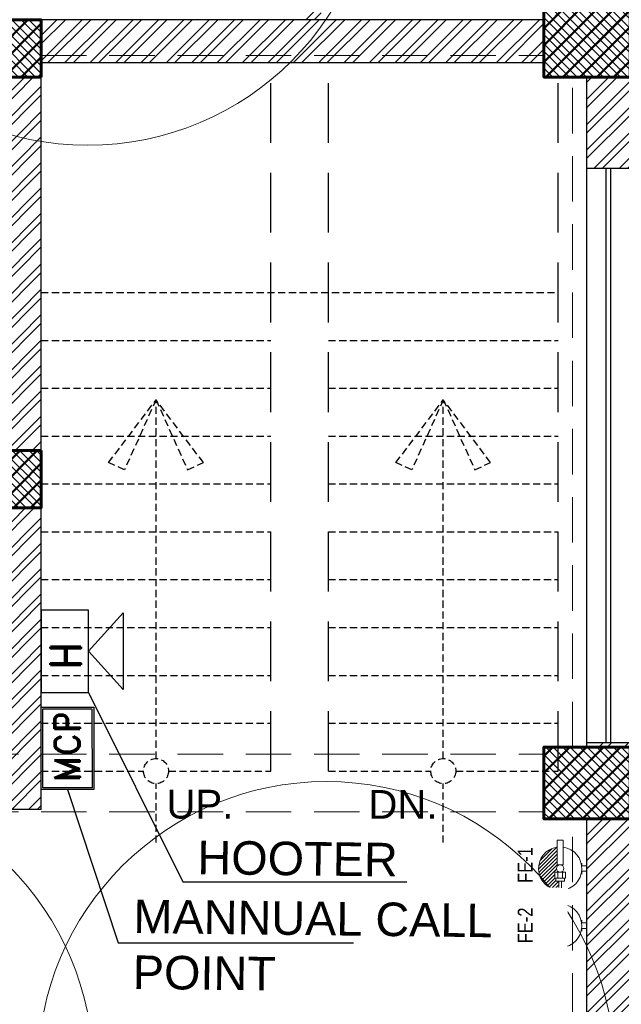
# Model space of a CAD drawing. Header units: inches. Extents: x 113025 to 158499, y 12149 to 30915.
# Tile 92 of 167: x 127161 to 127286, y 21237 to 21443. Entities that reach past the tile are written whole.
import ezdxf

# ---------------------------------------------------------------- set-up
doc = ezdxf.new("R2010")
doc.units = ezdxf.units.IN
doc.header["$MEASUREMENT"] = 0
doc.linetypes.add('HIDDEN', pattern=[0.375, 0.25, -0.125])
for name, color, linetype, lineweight in [('1-fire extinguisher', 1, 'Continuous', 0), ('Fire Extinguisher', 8, 'Continuous', 0), ('HVAC TEXT PP', 104, 'Continuous', 20), ('PD_COLUMN', 2, 'Continuous', 60), ('PD_HATCH', 45, 'Continuous', 9), ('PP-FAS MCP', 1, 'Continuous', 5), ('PP-TEXT', 7, 'Continuous', 40), ('SH-SPRINKLAR', 1, 'Continuous', 0), ('VALVE', 7, 'Continuous', 25)]:
    doc.layers.add(name, color=color, linetype=linetype, lineweight=lineweight)
for name, color, linetype in [('FAS', 1, 'Continuous'), ('PD_025_TEXT', 61, 'Continuous'), ('PP-SPRINKLER', 1, 'Continuous')]:
    doc.layers.add(name, color=color, linetype=linetype)
doc.layers.add('PD_BASE', color=8, linetype='Continuous', transparency=0.5)
doc.styles.add('2.5 Arial_regular_annotative', font='arial.ttf', dxfattribs={"width": 0.8, "height": 2.5})
doc.styles.add('Arial', font='GOTHIC.TTF')
doc.styles.add('romand', font='romand.shx')
doc.styles.get("Standard").update_dxf_attribs({"font": 'arial.ttf', "height": 6})
doc.styles.add('STYLE3', font='romans.shx', dxfattribs={"height": 4})
doc.styles.add('text Ht 200mm', font='arial.ttf')
doc.styles.add('TIMES NEW ROMAN', font='times.ttf')
doc.dimstyles.new('PP-DIM', dxfattribs={"dimtxt": 4, "dimasz": 1, "dimexe": 1, "dimexo": 1, "dimgap": 0.09, "dimtad": 0, "dimdec": 0, "dimzin": 0, "dimdsep": 46, "dimlunit": 4, "dimtxsty": 'TIMES NEW ROMAN', "dimblk": 'ARCHTICK', "dimcen": 0.09, "dimdle": 1, "dimclrd": 256, "dimclre": 256, "dimclrt": 256, "dimadec": 0, "dimazin": 0, "dimtfac": 1, "dimtdec": 4, "dimtofl": 0, "dimtmove": 1, "dimatfit": 3, "dimfxl": 1, "dimtolj": 1, "dimtzin": 0, "dimlwd": -1, "dimlwe": -1, "dimarcsym": 0})
pattern_1 = [(45, (268611.2745, 47371.9895), (-1.767766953, 1.767766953), []), (135, (268611.2745, 47371.9895), (-1.767766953, -1.767766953), [])]

# ---------------------------------------------------------------- blocks, each defined once
blk = doc.blocks.new('columns2')
at = {"layer": 'PD_HATCH'}
h = blk.add_hatch(dxfattribs=at)
h.set_pattern_fill('ANSI37', color=256, scale=20)
h.paths.add_polyline_path([(387, -250), (387, -268), (369, -268), (369, -250)])
h.paths.add_polyline_path([(18, 0), (18, -15), (0, -15), (0, 0)])
h.paths.add_polyline_path([(18, -828), (18, -813), (0, -813), (0, -828)])
h.paths.add_polyline_path([(201, -870), (186, -870), (186, -888), (201, -888)])
h.paths.add_polyline_path([(570, -870), (555, -870), (555, -888), (570, -888)])
h.paths.add_polyline_path([(754.5, -870), (739.5, -870), (739.5, -888), (754.5, -888)])
h.paths.add_polyline_path([(934.5, -870), (919.5, -870), (919.5, -888), (934.5, -888)])
h.paths.add_polyline_path([(385.5, -870), (370.5, -870), (370.5, -888), (385.5, -888)])
h.paths.add_polyline_path([(201, 42), (186, 42), (186, 60), (201, 60)])
h.paths.add_polyline_path([(387, -578), (387, -560), (369, -560), (369, -578)])
h.paths.add_polyline_path([(1116, -731.5), (1116, -716.5), (1098, -716.5), (1098, -731.5)])
h.paths.add_polyline_path([(1116, -111.5), (1116, -96.5), (1098, -96.5), (1098, -111.5)])
h.paths.add_polyline_path([(1116, -561.5), (1116, -576.5), (1098, -576.5), (1098, -561.5)])
h.paths.add_polyline_path([(1116, -251.5), (1116, -266.5), (1098, -266.5), (1098, -251.5)])
h.paths.add_polyline_path([(0, -731.5), (0, -716.5), (18, -716.5), (18, -731.5)])
h.paths.add_polyline_path([(0, -111.5), (0, -96.5), (18, -96.5), (18, -111.5)])
h.paths.add_polyline_path([(0, -406.5), (0, -421.5), (18, -421.5), (18, -406.5)])
h.paths.add_polyline_path([(0, -561.5), (0, -576.5), (18, -576.5), (18, -561.5)])
h.paths.add_polyline_path([(0, -251.5), (0, -266.5), (18, -266.5), (18, -251.5)])
h.paths.add_polyline_path([(993, -111.5), (993, -99.5), (984, -99.5), (984, -111.5)])
h.paths.add_polyline_path([(993, -189.5), (993, -201.5), (984, -201.5), (984, -189.5)])
h.paths.add_polyline_path([(903, -111.5), (903, -99.5), (912, -99.5), (912, -111.5)])
h.paths.add_polyline_path([(903, -189.5), (903, -201.5), (912, -201.5), (912, -189.5)])
h.paths.add_polyline_path([(75, -870), (60, -870), (60, -888), (75, -888)])
h.paths.add_polyline_path([(1116, -870), (1101, -870), (1101, -888), (1116, -888)])
h.paths.add_polyline_path([(75, 42), (60, 42), (60, 60), (75, 60)])
h.paths.add_polyline_path([(570, 42), (555, 42), (555, 60), (570, 60)])
h.paths.add_polyline_path([(754.5, 42), (739.5, 42), (739.5, 60), (754.5, 60)])
h.paths.add_polyline_path([(934.5, 42), (919.5, 42), (919.5, 60), (934.5, 60)])
h.paths.add_polyline_path([(385.5, 42), (370.5, 42), (370.5, 60), (385.5, 60)])
h.paths.add_polyline_path([(1116, 42), (1101, 42), (1101, 60), (1116, 60)])
h.paths.add_polyline_path([(738, -250), (738, -268), (756, -268), (756, -250)])
h.paths.add_polyline_path([(756, -578), (756, -560), (738, -560), (738, -578)])
at = {"layer": 'PD_COLUMN'}
for points in [[(1116, -111.5), (1116, -96.5), (1098, -96.5), (1098, -111.5)], [(993, -111.5), (993, -99.5), (984, -99.5), (984, -111.5)], [(993, -189.5), (993, -201.5), (984, -201.5), (984, -189.5)], [(1116, -251.5), (1116, -266.5), (1098, -266.5), (1098, -251.5)]]:
    blk.add_lwpolyline(points, close=True, dxfattribs=at)
at = {"layer": 'PD_HATCH', "linetype": 'HIDDEN', "ltscale": 38}
for p, q in [((993, -107), (1098, -107)), ((993, -111.5), (993, -189.5)), ((1104, -251.5), (1104, -111.5)), ((993, -201.5), (993, -253)), ((936, -253), (1098, -253)), ((936, -265), (1098, -265)), ((1104, -408), (1104, -266.5))]:
    blk.add_line(p, q, dxfattribs=at)
blk = doc.blocks.new('FIRST FLOOR AR PLAN')
at = {"layer": 'PD_BASE'}
h = blk.add_hatch(dxfattribs=at)
h.set_pattern_fill('ANSI32', color=256, scale=10)
h.set_pattern_definition([(45, (123173.841, 20768.249), (-2.65165, 2.65165), []), (45, (123175.6088, 20768.249), (-2.65165, 2.65165), [])])
h.paths.add_polyline_path([(123176.99, 20811), (123167.99, 20811), (123167.99, 20729.5), (123176.99, 20729.5)])
h.paths.add_polyline_path([(123538.49, 20663.5), (123368.99, 20663.5), (123368.99, 20654.5), (123538.49, 20654.5)])
h.paths.add_polyline_path([(123722.99, 20663.5), (123553.49, 20663.5), (123553.49, 20654.5), (123722.99, 20654.5)])
h.paths.add_polyline_path([(123176.99, 21527.5), (123167.99, 21527.5), (123167.99, 21446), (123176.99, 21446)])
h.paths.add_polyline_path([(123176.99, 21431), (123167.99, 21431), (123167.99, 21291), (123176.99, 21291)])
h.paths.add_polyline_path([(123176.99, 21276), (123167.99, 21276), (123167.99, 21136), (123176.99, 21136)])
h.paths.add_polyline_path([(123176.99, 21121), (123167.99, 21121), (123167.99, 20981), (123176.99, 20981)])
h.paths.add_polyline_path([(123176.99, 20966), (123167.99, 20966), (123167.99, 20826), (123176.99, 20826)])
h.paths.add_polyline_path([(124268.99, 21602.5), (124102.49, 21602.5), (124102.49, 21593.5), (124268.99, 21593.5)])
h.paths.add_polyline_path([(124087.49, 21602.5), (123922.49, 21602.5), (123922.49, 21593.5), (124087.49, 21593.5)])
h.paths.add_polyline_path([(123907.49, 21602.5), (123737.99, 21602.5), (123737.99, 21593.5), (123907.49, 21593.5)])
h.paths.add_polyline_path([(123722.99, 21602.5), (123553.49, 21602.5), (123553.49, 21593.5), (123722.99, 21593.5)])
h.paths.add_polyline_path([(123353.99, 21602.5), (123242.99, 21602.5), (123242.99, 21593.5), (123353.99, 21593.5)])
h.paths.add_polyline_path([(123227.99, 21602.5), (123167.99, 21602.5), (123167.99, 21542.5), (123176.99, 21542.5), (123176.99, 21593.5), (123227.99, 21593.5)])
h.paths.add_polyline_path([(123176.99, 20714.5), (123167.99, 20714.5), (123167.99, 20654.5), (123227.99, 20654.5), (123227.99, 20663.5), (123176.99, 20663.5)])
h.paths.add_polyline_path([(123353.99, 20663.5), (123242.99, 20663.5), (123242.99, 20654.5), (123353.99, 20654.5)])
h.paths.add_polyline_path([(123762.74, 20663.5), (123737.99, 20663.5), (123737.99, 20654.5), (123762.74, 20654.5)])
h.paths.add_polyline_path([(123907.49, 20663.5), (123882.74, 20663.5), (123882.74, 20654.5), (123907.49, 20654.5)])
h.paths.add_polyline_path([(123944.99, 20663.5), (123922.49, 20663.5), (123922.49, 20654.5), (123944.99, 20654.5)])
h.paths.add_polyline_path([(124087.49, 20663.5), (124064.99, 20663.5), (124064.99, 20654.5), (124087.49, 20654.5)])
h.paths.add_polyline_path([(124124.99, 20663.5), (124102.49, 20663.5), (124102.49, 20654.5), (124124.99, 20654.5)])
h.paths.add_polyline_path([(124268.99, 20663.5), (124244.99, 20663.5), (124244.99, 20654.5), (124268.99, 20654.5)])
h.paths.add_polyline_path([(124283.99, 20672.5), (124274.99, 20672.5)])
h.paths.add_polyline_path([(124283.99, 20811), (124274.99, 20811), (124274.99, 20672.5), (124283.99, 20672.5)])
h.paths.add_polyline_path([(124283.99, 20966), (124274.99, 20966), (124274.99, 20826), (124283.99, 20826)])
h.paths.add_polyline_path([(124283.99, 21276), (124274.99, 21276), (124274.99, 20981), (124283.99, 20981)])
h.paths.add_polyline_path([(124283.99, 21584.5), (124274.99, 21584.5), (124274.99, 21446), (124283.99, 21446)])
h.paths.add_polyline_path([(124265.99, 21443), (124160.99, 21443), (124160.99, 21434), (124265.99, 21434)])
h.paths.add_polyline_path([(124160.99, 21431), (124151.99, 21431), (124151.99, 21353), (124160.99, 21353)])
h.paths.add_polyline_path([(124151.99, 21443), (124079.99, 21443), (124079.99, 21434), (124151.99, 21434)])
h.paths.add_polyline_path([(124079.99, 21431), (124070.99, 21431), (124070.99, 21353), (124079.99, 21353)])
h.paths.add_polyline_path([(124070.99, 21443), (123989.99, 21443), (123989.99, 21341), (124016.99, 21341), (124016.99, 21350), (123998.99, 21350), (123998.99, 21434), (124070.99, 21434)])
h.paths.add_polyline_path([(124070.99, 21350), (124052.99, 21350), (124052.99, 21341), (124070.99, 21341)], flags=17)
h.paths.add_polyline_path([(124097.99, 21350), (124079.99, 21350), (124079.99, 21341), (124097.99, 21341)])
h.paths.add_polyline_path([(124151.99, 21350), (124133.99, 21350), (124133.99, 21341), (124151.99, 21341)])
h.paths.add_polyline_path([(124160.99, 21341), (124151.99, 21341), (124151.99, 21278), (124160.99, 21278)])
h.paths.add_polyline_path([(124283.99, 21292), (124274.99, 21292), (124274.99, 21291), (124283.99, 21291)])
h.paths.add_polyline_path([(124283.99, 21431), (124274.99, 21431), (124274.99, 21412), (124283.99, 21412)])
h.paths.add_polyline_path([(123405.74, 21593.5), (123405.74, 21602.5), (123368.99, 21602.5), (123368.99, 21593.5)])
h.paths.add_polyline_path([(123501.74, 21602.5), (123501.74, 21593.5), (123538.49, 21593.5), (123538.49, 21602.5)])
h = blk.add_hatch(dxfattribs=at)
h.set_pattern_fill('ANSI32', color=256, scale=10)
h.set_pattern_definition([(45, (150297.4604, 39481.8853), (-2.65165043, 2.65165043), []), (45, (150299.228, 39481.8853), (-2.65165043, 2.65165043), [])])
h.paths.add_polyline_path([(124090.49, 21467), (124085.99, 21467), (124085.99, 21443), (124090.49, 21443)])
h.paths.add_polyline_path([(124223.99, 21480.62), (124214.99, 21480.62), (124214.99, 21443), (124219.49, 21443), (124219.49, 21476.12), (124223.99, 21476.12)])
h.paths.add_polyline_path([(124274.99, 21480.62), (124247.99, 21480.62), (124247.99, 21476.12), (124274.99, 21476.12)])
h.paths.add_polyline_path([(124162.49, 21533.5), (124157.99, 21533.5), (124157.99, 21515.5), (124037.99, 21515.5), (124037.99, 21511), (124162.49, 21511)])
h = blk.add_hatch(dxfattribs=at)
h.set_pattern_fill('ANSI37', color=256, scale=20)
h.set_pattern_definition(pattern_1)
h.paths.add_polyline_path([(124283.99, 21431), (124283.99, 21446), (124265.99, 21446), (124265.99, 21431)])
h = blk.add_hatch(dxfattribs=at)
h.set_pattern_fill('ANSI37', color=256, scale=20)
h.set_pattern_definition(pattern_1)
h.paths.add_polyline_path([(124160.99, 21431), (124160.99, 21443), (124151.99, 21443), (124151.99, 21431)])
h.paths.add_polyline_path([(124079.99, 21431), (124079.99, 21443), (124070.99, 21443), (124070.99, 21431)])
h.paths.add_polyline_path([(124079.99, 21341), (124079.99, 21353), (124070.99, 21353), (124070.99, 21341)])
h.paths.add_polyline_path([(124160.99, 21353), (124151.99, 21353), (124151.99, 21341), (124160.99, 21341)])
h = blk.add_hatch(dxfattribs=at)
h.set_pattern_fill('ANSI37', color=256, scale=20)
h.set_pattern_definition(pattern_1)
h.paths.add_polyline_path([(124283.99, 21291), (124283.99, 21276), (124265.99, 21276), (124265.99, 21291)])
at = {"layer": 'PD_BASE', "lineweight": 30}
for p, q in [((124265.99, 21443), (124070.99, 21443)), ((124160.99, 21278), (124160.99, 21434)), ((124265.99, 21434), (124160.99, 21434)), ((124274.99, 21412), (124274.99, 21431)), ((124274.99, 21412), (124283.99, 21412)), ((124274.99, 21291), (124274.99, 21292)), ((124274.99, 21292), (124283.99, 21292)), ((124160.99, 21278), (124151.99, 21278)), ((124274.99, 20981), (124274.99, 21276))]:
    blk.add_line(p, q, dxfattribs=at)
at = {"layer": 'PD_BASE', "linetype": 'HIDDEN', "ltscale": 50}
for p, q in [((124208.99, 21286), (124208.99, 21434)), ((124220.99, 21286), (124220.99, 21434)), ((124268.99, 21286), (124268.99, 21431))]:
    blk.add_line(p, q, dxfattribs=at)
at = {"layer": 'PD_BASE'}
for p, q in [((124274.99, 21292), (124274.99, 21412)), ((124278.99, 21292), (124278.99, 21412)), ((124279.99, 21292), (124279.99, 21412))]:
    blk.add_line(p, q, dxfattribs=at)
at = {"layer": 'PD_BASE', "linetype": 'HIDDEN', "ltscale": 6}
for p, q in [((124160.99, 21386), (124268.99, 21386)), ((124160.99, 21376), (124208.99, 21376)), ((124220.99, 21376), (124268.99, 21376)), ((124160.99, 21366), (124208.99, 21366)), ((124220.99, 21366), (124268.99, 21366)), ((124160.99, 21356), (124208.99, 21356)), ((124220.99, 21356), (124268.99, 21356)), ((124160.99, 21346), (124208.99, 21346)), ((124220.99, 21346), (124268.99, 21346)), ((124160.99, 21336), (124208.99, 21336)), ((124220.99, 21336), (124268.99, 21336)), ((124160.99, 21326), (124208.99, 21326)), ((124220.99, 21326), (124268.99, 21326)), ((124160.99, 21316), (124208.99, 21316)), ((124220.99, 21316), (124268.99, 21316)), ((124160.99, 21306), (124208.99, 21306)), ((124220.99, 21306), (124268.99, 21306)), ((124160.99, 21296), (124208.99, 21296)), ((124220.99, 21296), (124268.99, 21296)), ((124160.99, 21286), (124182.37, 21286)), ((124187.61, 21286), (124208.99, 21286)), ((124220.99, 21286), (124242.37, 21286)), ((124247.61, 21286), (124268.99, 21286))]:
    blk.add_line(p, q, dxfattribs=at)
at = {"layer": 'PD_BASE'}
for points in [[(124283.99, 21431), (124283.99, 21446), (124265.99, 21446), (124265.99, 21431)], [(124160.99, 21431), (124160.99, 21443), (124151.99, 21443), (124151.99, 21431)], [(124160.99, 21353), (124160.99, 21341), (124151.99, 21341), (124151.99, 21353)], [(124283.99, 21291), (124283.99, 21276), (124265.99, 21276), (124265.99, 21291)]]:
    blk.add_lwpolyline(points, close=True, dxfattribs=at)
at = {"layer": 'PD_BASE', "linetype": 'HIDDEN', "ltscale": 6}
for points in [[(124184.99, 21363.58), (124178.42, 21348.96), (124175.1, 21350.45), (124184.99, 21363.58)], [(124184.99, 21288.62), (124184.99, 21363.58)], [(124184.99, 21363.58), (124191.57, 21348.96), (124194.88, 21350.45), (124184.99, 21363.58)], [(124244.99, 21363.58), (124238.42, 21348.96), (124235.1, 21350.45), (124244.99, 21363.58)], [(124244.99, 21288.62), (124244.99, 21363.58)], [(124244.99, 21363.58), (124251.57, 21348.96), (124254.88, 21350.45), (124244.99, 21363.58)], [(124184.99, 21271.04), (124184.99, 21283.38)], [(124244.99, 21271.04), (124244.99, 21283.38)]]:
    blk.add_lwpolyline(points, dxfattribs=at)
for centre in [(124184.99, 21286), (124244.99, 21286)]:
    blk.add_circle(centre, 2.62, dxfattribs=at)
at = {"layer": 'PD_COLUMN'}
blk.add_blockref('columns2', (123167.99, 21542.5), dxfattribs=at)
at = {"layer": 'PD_BASE', "char_height": 6, "width": 137.3386, "attachment_point": 1}
for s, insert in [('\\pi51.834;+10" LVL', (123907.08, 21454.46)), ('\\pi50.086;RAMP UP', (123907.08, 21333.51)), ('\\pi63.359;UP', (123855.5, 21333.51)), ('\\pi53.395;±00 LVL', (123861.46, 21324.97)), ('\\pi53.395;±00 LVL', (123907.08, 21324.97))]:
    blk.add_mtext(s, dxfattribs=dict(at, insert=insert))
at = {"layer": 'PD_BASE', "linetype": 'HIDDEN', "ltscale": 6, "char_height": 6, "width": 132.0418, "attachment_point": 5, "style": 'STYLE3'}
for s, insert in [('{\\fArial|b0|i0|c0|p34;UP.}', (124194.15, 21279.04)), ('{\\fArial|b0|i0|c0|p34;DN.}', (124236.57, 21279.04))]:
    blk.add_mtext(s, dxfattribs=dict(at, insert=insert))
blk = doc.blocks.new('PP-CEILING PENDANT')
at = {"layer": 'SH-SPRINKLAR', "lineweight": -3}
for p, q in [((-16.9, 17), (-75.6, 75.8)), ((17.2, 16.7), (75.4, 75)), ((-24, 0.1), (-37.4, -2.9)), ((-24, 0.8), (-37.3, 3.8)), ((-17.1, 16.7), (-28.7, 24.1)), ((-16.6, 17.3), (-23.9, 28.9)), ((-0.4, 24), (-3.4, 37.3)), ((-1.5, 8.9), (-1.5, 23.9)), ((0.6, 24), (3.5, 37.3)), ((1.5, 8.9), (1.5, 23.9)), ((16.8, 17.2), (24.1, 28.7)), ((17.6, 16.3), (29.1, 23.7)), ((23.9, -0.1), (37.4, 2.9)), ((-17.5, -16.3), (-76.5, -75.3)), ((-17.8, -16.1), (-29.3, -23.4)), ((-17.3, -16.6), (-24.7, -28.2)), ((-1.5, -23.9), (-4.5, -37.2)), ((-1.5, -23.9), (-1.5, -8.9)), ((-0.6, -24), (2.3, -37.4)), ((1.5, -23.9), (1.5, -8.9)), ((15.8, -18), (23.1, -29.5)), ((16.2, -17.7), (74.6, -76.1)), ((16.6, -17.3), (28.2, -24.7)), ((23.9, -1.3), (37.3, -4.2))]:
    blk.add_line(p, q, dxfattribs=at)
at = {"layer": 'SH-SPRINKLAR', "color": 8, "lineweight": 5}
blk.add_circle((0, 0), 1700, dxfattribs=at)
at = {"layer": 'SH-SPRINKLAR', "lineweight": -3}
for centre, major_axis, start_param, end_param in [((0, 0), (26.5, 26.5), 1.657505, 2.255676), ((0, 0), (-26.5, 26.5), 5.588406, 6.189787), ((0, 0), (0.02, 8.87), 5.497787, 11.780972), ((0, 0), (0.02, 6.56), 5.497787, 11.780972), ((0, 23.4), (1.12, 1.12), 5.863873, 8.273293), ((0, 0), (-26.5, 26.5), 4.798644, 5.40368), ((0, 0), (26.5, 26.5), 5.57395, 6.180955), ((0, 0), (-26.5, 26.5), 0.862204, 1.45951), ((0, 0), (-26.5, 26.5), 1.637496, 2.236801), ((0, -23.4), (1.12, 1.12), 2.722281, 5.131701), ((0, 0), (-26.5, 26.5), 2.418515, 3.021492), ((0, 0), (26.5, 26.5), 4.778634, 5.384791)]:
    blk.add_ellipse(centre, major_axis=major_axis, ratio=1, start_param=start_param, end_param=end_param, dxfattribs=at)
blk = doc.blocks.new('A$C32221A88')
at = {"layer": 'FAS', "linetype": 'Continuous', "lineweight": 25}
for points in [[(1229.4, -308.7), (1229.4, -43.1), (1382.1, -43.1), (1382.1, -308.7)], [(1382.1, -175.9), (1494.1, -299.4), (1494.1, -52.4)]]:
    blk.add_lwpolyline(points, close=True, dxfattribs=at)
at = {"color": 7, "linetype": 'Continuous', "lineweight": 35, "ltscale": 1000, "insert": (1259.9, -207.3), "char_height": 97.679, "width": 97.679, "attachment_point": 1, "rotation": 90, "style": 'Arial'}
blk.add_mtext('{\\Fromand|c0;H}', dxfattribs=at)
blk = doc.blocks.new('A$C11F365F7')
at = {"layer": 'FAS', "lineweight": 25}
for points in [[(-342.8, -95.6), (97.5, -95.4), (97.5, -376.8), (-342.8, -377)], [(-332.8, -105.6), (87.5, -105.4), (87.5, -366.8), (-332.8, -367)]]:
    blk.add_lwpolyline(points, close=True, dxfattribs=at)
at = {"layer": 'FAS', "color": 7, "linetype": 'Continuous', "lineweight": 35, "ltscale": 1000, "insert": (-302.8, -166.3), "char_height": 135.647, "width": 414.262, "attachment_point": 1, "style": 'romand'}
blk.add_mtext('{\\Fromand|c0;MCP}', dxfattribs=at)
blk = doc.blocks.new('_ArchTick')
at = {"color": 0, "linetype": 'ByBlock', "const_width": 0.15}
blk.add_lwpolyline([(-0.5, -0.5), (0.5, 0.5)], dxfattribs=at)
blk = doc.blocks.new('A$C4A5E5D4D')
at = {"layer": 'Fire Extinguisher', "color": 3, "linetype": 'Continuous', "lineweight": 0, "ltscale": 250}
for p, q in [((-13.1, 118.7), (13.1, 118.7)), ((-13.1, 15.3), (-13.1, 118.7)), ((13.1, 118.7), (13.1, 15.3)), ((-91.1, 11.5), (-111.9, 11.5)), ((-111.9, 11.5), (-111.9, -11.5)), ((-91.1, 11.5), (-111.9, 11.5)), ((-111.9, 11.5), (-111.9, -11.5)), ((-91.1, 23.1), (-91.1, 11.5)), ((13.1, 15.3), (-13.1, 15.3)), ((-111.9, -11.5), (-91.1, -11.5)), ((-91.1, -11.5), (-111.9, -11.5)), ((-91.1, -11.5), (-91.1, -23.1)), ((-22.6, -15.3), (22.6, -15.3)), ((-22.6, -40), (-22.6, -15.3)), ((22.6, -40), (-22.6, -40)), ((-18.2, -40), (18.2, -40)), ((-18.2, -53.1), (-18.2, -40)), ((-9.5, -40), (-9.5, -15.3)), ((9.5, -40), (9.5, -15.3)), ((18.2, -40), (18.2, -53.1)), ((22.6, -15.3), (22.6, -40)), ((18.2, -53.1), (-18.2, -53.1)), ((-5.8, -53.1), (5.8, -53.1)), ((-5.8, -98.3), (-5.8, -53.1)), ((5.8, -53.1), (5.8, -98.3)), ((5.8, -98.3), (-5.8, -98.3))]:
    blk.add_line(p, q, dxfattribs=at)
at = {"layer": 'Fire Extinguisher', "color": 3, "linetype": 'Continuous'}
for p, q in [((87.1, 24.5, 0), (24.5, 87.1, 0)), ((90.4, 4.9, 0), (13.1, 82.2, 0)), ((89.9, -10.9, 0), (13.1, 65.9, 0)), ((87.1, -24.4, 0), (13.1, 49.6, 0)), ((82.8, -36.4, 0), (13.1, 33.3, 0)), ((77.3, -47.2, 0), (13.1, 17, 0)), ((12.8, -15.3, 0), (9.5, -12, 0)), ((70.5, -56.7, 0), (15.2, -1.4, 0)), ((53.9, -72.7, 0), (21.2, -40, 0)), ((62.7, -65.2, 0), (22.6, -25.1, 0)), ((32.9, -84.3, 0), (5.8, -57.2, 0)), ((20.5, -88.2, 0), (5.8, -73.5, 0)), ((44, -79.1, 0), (18, -53.1, 0)), ((6.3, -90.3, 0), (5.8, -89.9, 0))]:
    blk.add_line(p, q, dxfattribs=at)
at = {"layer": 'Fire Extinguisher', "color": 3, "linetype": 'Continuous', "lineweight": 0, "ltscale": 250}
blk.add_circle((0, 0), 15.3, dxfattribs=at)
for start, end in [(98.3362, 266.3055), (273.6945, 81.6638)]:
    blk.add_arc((0, 0), 90.5, start, end, dxfattribs=at)
blk = doc.blocks.new('A$C2E8A5E6F')
at = {"layer": 'Fire Extinguisher', "color": 1, "linetype": 'Continuous', "lineweight": 0, "ltscale": 250}
for p, q in [((-13.1, 118.7), (13.1, 118.7)), ((-13.1, 15.3), (-13.1, 118.7)), ((13.1, 118.7), (13.1, 15.3)), ((-91.1, 11.5), (-111.9, 11.5)), ((-111.9, 11.5), (-111.9, -11.5)), ((-91.1, 11.5), (-111.9, 11.5)), ((-111.9, 11.5), (-111.9, -11.5)), ((-91.1, 23.1), (-91.1, 11.5)), ((13.1, 15.3), (-13.1, 15.3)), ((-111.9, -11.5), (-91.1, -11.5)), ((-91.1, -11.5), (-111.9, -11.5)), ((-91.1, -11.5), (-91.1, -23.1)), ((-22.6, -15.3), (22.6, -15.3)), ((-22.6, -40), (-22.6, -15.3)), ((22.6, -40), (-22.6, -40)), ((-18.2, -40), (18.2, -40)), ((-18.2, -53.1), (-18.2, -40)), ((-9.5, -40), (-9.5, -15.3)), ((9.5, -40), (9.5, -15.3)), ((18.2, -40), (18.2, -53.1)), ((22.6, -15.3), (22.6, -40)), ((18.2, -53.1), (-18.2, -53.1)), ((-5.8, -53.1), (5.8, -53.1)), ((-5.8, -98.3), (-5.8, -53.1)), ((5.8, -53.1), (5.8, -98.3)), ((5.8, -98.3), (-5.8, -98.3))]:
    blk.add_line(p, q, dxfattribs=at)
at = {"layer": 'Fire Extinguisher', "linetype": 'Continuous'}
for p, q in [((13.4, 89.5), (89.5, 13.4)), ((34.1, 83.8), (83.8, 34.1)), ((13.1, 74.8), (90.5, -2.6)), ((13.1, 59.8), (89.1, -16.2)), ((13.1, 44.7), (86, -28.2)), ((12.5, 15.3), (76.4, -48.6)), ((13.1, 29.7), (81.7, -38.9)), ((9.6, -11.9), (13, -15.3)), ((15.1, -2.3), (70.1, -57.3)), ((22.6, -24.8), (62.9, -65.1)), ((22.6, -39.9), (54.8, -72)), ((5.8, -53.1), (35.8, -83.1)), ((5.8, -68.2), (24.7, -87.1)), ((18.2, -50.5), (45.8, -78.1)), ((5.8, -83.2), (12.3, -89.7))]:
    blk.add_line(p, q, dxfattribs=at)
at = {"layer": 'Fire Extinguisher', "color": 1, "linetype": 'Continuous', "lineweight": 0, "ltscale": 250}
blk.add_circle((0, 0), 15.3, dxfattribs=at)
for start, end in [(98.3362, 266.3055), (273.6945, 81.6638)]:
    blk.add_arc((0, 0), 90.5, start, end, dxfattribs=at)
blk = doc.blocks.new('zw$9BF9')
at = {"layer": 'HVAC TEXT PP', "insert": (-703.82, 140.46), "char_height": 6, "attachment_point": 1, "bg_fill": 2}
blk.add_mtext_dynamic_manual_height_columns('\\pi208.97;6 #SAG\\P\\pi170.01;SIZE:600X600MM\\P\\pi174.33;1200 CFM EACH', width=237.4875, gutter_width=50, heights=[0], dxfattribs=at)

msp = doc.modelspace()

# ---------------------------------------------------------------- block references
at = {"layer": 'PD_025_TEXT'}
msp.add_blockref('FIRST FLOOR AR PLAN', (3004.17, 0), dxfattribs=at)

# ---------------------------------------------------------------- next in the draw order: block references
at = {"layer": '1-fire extinguisher', "xscale": -0.04999999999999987, "yscale": 0.04999999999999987, "zscale": 0.04999999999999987}
for name, p in [('A$C2E8A5E6F', (127273.57, 21265.63)), ('A$C4A5E5D4D', (127273.57, 21253.68))]:
    msp.add_blockref(name, p, dxfattribs=at)
at = {"layer": 'PP-FAS MCP', "color": 6, "ltscale": 9}
for name, p, xscale, yscale, zscale, rotation in [('A$C32221A88', (127085.45, 21299.62), -0.06484087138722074, 0.06484087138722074, 0.06484087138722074, 180), ('A$C11F365F7', (127161.42, 21295.56), 0.03915534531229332, 0.03915534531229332, 0.03915534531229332, 90.00000000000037)]:
    msp.add_blockref(name, p, dxfattribs=dict(at, xscale=xscale, yscale=yscale, zscale=zscale, rotation=rotation))
at = {"layer": 'PP-SPRINKLER', "xscale": 0.03543314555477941, "yscale": 0.03543314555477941, "zscale": 35.43314555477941}
msp.add_blockref('PP-CEILING PENDANT', (127174.91, 21477), dxfattribs=at)
at = {"layer": 'PP-SPRINKLER', "yscale": 0.03543314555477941, "zscale": 35.43314555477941, "rotation": 180}
for p, xscale in [((127115.81, 21223.58), -0.03543314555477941), ((127224.71, 21223.58), 0.03543314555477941)]:
    msp.add_blockref('PP-CEILING PENDANT', p, dxfattribs=dict(at, xscale=xscale))

# ---------------------------------------------------------------- next in the draw order: texts
at = {"layer": '1-fire extinguisher', "color": 3, "style": '2.5 Arial_regular_annotative', "width": 0.8}
msp.add_text('FE-2', height=3.095, rotation=90, dxfattribs=at).set_placement((127267.81, 21249.99))
at = {"layer": 'Fire Extinguisher', "color": 1, "style": '2.5 Arial_regular_annotative', "width": 0.8}
msp.add_text('FE-1', height=3.095, rotation=90, dxfattribs=at).set_placement((127267.81, 21262.62))

# ---------------------------------------------------------------- next in the draw order: texts
at = {"layer": 'PP-TEXT', "char_height": 7, "attachment_point": 1, "rotation": 359.3181, "style": 'text Ht 200mm', "bg_fill": 2}
for s, insert, width in [('\\pi-5.2302;HOOTER  ', (127203.09, 21271.4, 0), 35.6955), ('MANNUAL CALL \\PPOINT  ', (127184.5, 21259.16, 0), 87.1472)]:
    msp.add_mtext(s, dxfattribs=dict(at, insert=insert, width=width))

# ---------------------------------------------------------------- next in the draw order: leaders
at = {"layer": 'VALVE'}
for points in [[(127175.07, 21302.41), (127194.79, 21262.85), (127241.56, 21262.85)], [(127170.68, 21282.14), (127181.25, 21250.09), (127230.43, 21250.09)]]:
    msp.add_leader(points, dimstyle='PP-DIM', override={"dimgap": 0.09, "dimtad": 0}, dxfattribs=at)

# ---------------------------------------------------------------- next in the draw order: block references
at = {"layer": 'PD_025_TEXT'}
msp.add_blockref('zw$9BF9', (127003.16, 21350), dxfattribs=at)

doc.saveas('drawing.dxf')
